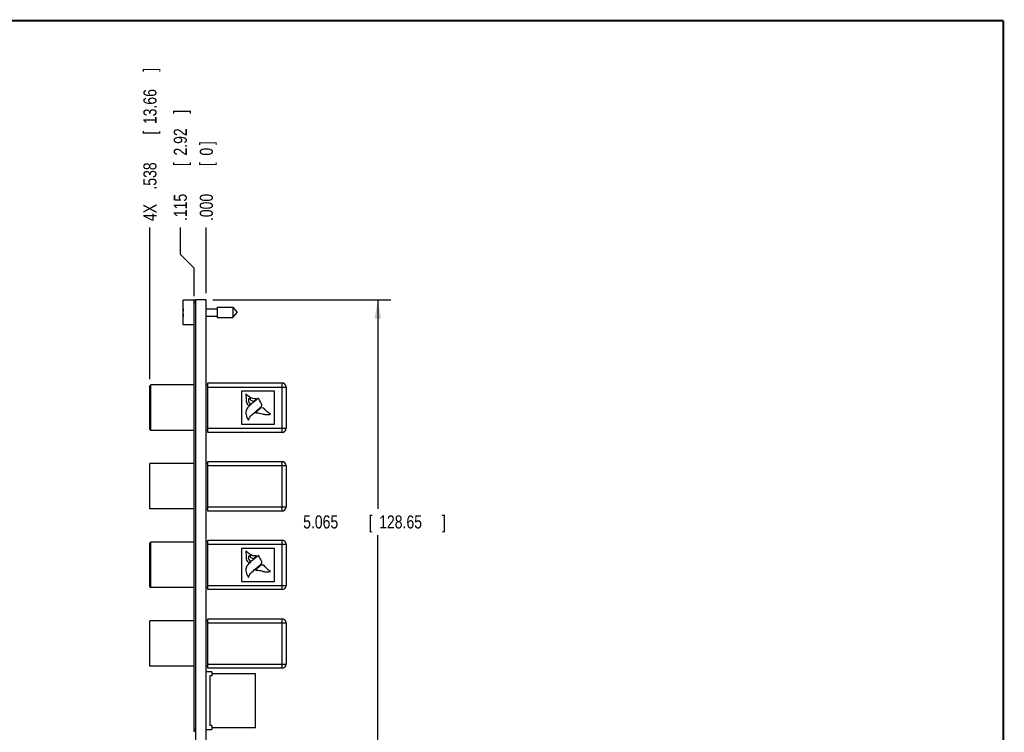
# Model space of a CAD drawing. Header units: inches. Extents: x 0.2 to 16.8, y 0.1 to 10.8.
# Tile 10 of 10: x 7.4 to 16.8, y 4 to 10.8. Entities that reach past the tile are written whole.
import ezdxf

# ---------------------------------------------------------------- set-up
doc = ezdxf.new("R2010")
doc.units = ezdxf.units.IN
doc.header["$LTSCALE"] = 0.935
doc.header["$MEASUREMENT"] = 0
doc.layers.get('0').update_dxf_attribs({"linetype": 'CONTINUOUS'})
doc.layers.add('DIMENSIONS', color=7, linetype='CONTINUOUS')
doc.styles.get("Standard").update_dxf_attribs({"font": 'txt', "width": 0.8})
doc.dimstyles.new('DIMSTYLE_1', dxfattribs={"dimtxt": 0.125, "dimasz": 0.18, "dimexe": 0.18, "dimexo": 0.0625, "dimgap": 0.09, "dimtad": 0, "dimtih": 1, "dimtoh": 1, "dimdec": 3, "dimzin": 4, "dimdsep": 46, "dimtxsty": 'STANDARD', "dimblk": '_FILLED', "dimblk1": '_FILLED', "dimblk2": '_FILLED', "dimcen": 0.09, "dimadec": 0, "dimazin": 0, "dimtp": 0.005, "dimtm": 0.005, "dimtfac": 1, "dimtdec": 3, "dimtofl": 0, "dimtmove": 0, "dimatfit": 3, "dimldrblk": '_FILLED', "dimfxl": 1, "dimtolj": 1, "dimtzin": 4, "dimarcsym": 0})
doc.dimstyles.new('DIMSTYLE_2', dxfattribs={"dimtxt": 0.125, "dimasz": 0.18, "dimexe": 0.18, "dimexo": 0.0625, "dimgap": 0.09, "dimtad": 0, "dimtih": 1, "dimtoh": 1, "dimdec": 3, "dimzin": 4, "dimdsep": 46, "dimtxsty": 'STANDARD', "dimblk": '_FILLED', "dimblk1": '_FILLED', "dimblk2": '_FILLED', "dimcen": 0.09, "dimadec": 0, "dimazin": 0, "dimtp": 0.005, "dimtm": 0.005, "dimtfac": 1, "dimtdec": 3, "dimtofl": 0, "dimtmove": 0, "dimatfit": 3, "dimldrblk": '_FILLED', "dimfxl": 1, "dimtolj": 1, "dimtzin": 4, "dimarcsym": 0})

# ---------------------------------------------------------------- blocks, each defined once
blk = doc.blocks.new('_FILLED')
at = {"color": 0, "linetype": 'BYBLOCK'}
blk.add_solid([(0, 0), (-1, 0.174), (-1, -0.174)], dxfattribs=at)
blk = doc.blocks.new('*D0')
at = {"layer": 'DIMENSIONS', "color": 2, "linetype": 'CONTINUOUS'}
for p, q in [((9.2106, 8.0969), (10.9091, 8.0969)), ((10.7841, 8.0969), (10.7841, 6.1014)), ((10.7841, 3.032), (10.7841, 5.8514)), ((9.2086, 3.032), (10.9091, 3.032))]:
    blk.add_line(p, q, dxfattribs=at)
at = {"layer": 'DIMENSIONS', "color": 2, "linetype": 'CONTINUOUS', "xscale": 0.18, "yscale": 0.18, "zscale": 0.18}
for p, rotation in [((10.7841, 8.0969), 90), ((10.7841, 3.032), 270)]:
    blk.add_blockref('_FILLED', p, dxfattribs=dict(at, rotation=rotation))
at = {"layer": 'DIMENSIONS', "color": 2, "linetype": 'CONTINUOUS', "width": 0.8}
for s, p in [('5.065', (10.0716, 5.9139)), ('[', (10.6966, 5.9139)), ('128.65', (10.7966, 5.9139)), (']', (11.3966, 5.9139))]:
    blk.add_text(s, height=0.125, dxfattribs=at).set_placement(p)
blk = doc.blocks.new('*D1')
at = {"layer": 'DIMENSIONS', "color": 2, "linetype": 'CONTINUOUS'}
for p, q in [((8.9004, 8.5274), (8.9004, 8.7844)), ((9.0331, 8.3979), (8.9004, 8.5274)), ((9.0331, 8.1294), (9.0331, 8.3979))]:
    blk.add_line(p, q, dxfattribs=at)
at = {"layer": 'DIMENSIONS', "color": 2, "linetype": 'CONTINUOUS', "width": 0.8}
for s, p in [(']', (8.9629, 9.8719)), ('2.92', (8.9629, 9.4719)), ('[', (8.9629, 9.3719)), ('.115', (8.9629, 8.8469))]:
    blk.add_text(s, height=0.125, rotation=90, dxfattribs=at).set_placement(p)
blk = doc.blocks.new('*D2')
at = {"layer": 'DIMENSIONS', "color": 2, "linetype": 'CONTINUOUS'}
blk.add_line((8.6104, 7.3379), (8.6104, 8.7844), dxfattribs=at)
at = {"layer": 'DIMENSIONS', "color": 2, "linetype": 'CONTINUOUS', "width": 0.8}
for s, p in [(']', (8.6729, 10.2719)), ('13.66', (8.6729, 9.7719)), ('[', (8.6729, 9.6719)), ('.538', (8.6729, 9.1469)), ('4X ', (8.6729, 8.8469))]:
    blk.add_text(s, height=0.125, rotation=90, dxfattribs=at).set_placement(p)
blk = doc.blocks.new('*D3')
at = {"layer": 'DIMENSIONS', "color": 2, "linetype": 'CONTINUOUS'}
blk.add_line((9.1481, 8.1594), (9.1481, 8.7844), dxfattribs=at)
at = {"layer": 'DIMENSIONS', "color": 2, "linetype": 'CONTINUOUS', "width": 0.8}
for s, p in [(']', (9.2106, 9.5719)), ('0', (9.2106, 9.4719)), ('[', (9.2106, 9.3719)), ('.000', (9.2106, 8.8469))]:
    blk.add_text(s, height=0.125, rotation=90, dxfattribs=at).set_placement(p)

msp = doc.modelspace()

# ---------------------------------------------------------------- linework, layer by layer
at = {"color": 7, "linetype": 'CONTINUOUS'}
for p, q in [((8.9281, 7.8564), (8.9281, 8.0934)), ((9.0481, 8.0934), (8.9281, 8.0934)), ((9.0331, 3.9769), (9.0331, 8.0869)), ((9.0481, 8.0869), (9.0331, 8.0869)), ((9.0481, 3.6539), (9.0481, 8.0969)), ((9.1481, 8.0969), (9.0481, 8.0969)), ((9.1481, 3.651), (9.1481, 8.0969)), ((8.9281, 7.9886), (8.926, 7.9886)), ((9.0481, 8.0669), (9.0331, 8.0669)), ((9.1481, 8.0099), (9.2518, 8.0099)), ((9.2518, 8.0241), (9.2518, 7.9256)), ((9.2518, 8.0241), (9.3998, 8.0241)), ((9.3998, 8.0241), (9.3998, 7.9256)), ((9.3998, 8.0241), (9.4411, 7.9749)), ((8.926, 7.9611), (8.9281, 7.9611)), ((9.1481, 7.9398), (9.2518, 7.9398)), ((9.2518, 7.9256), (9.3998, 7.9256)), ((9.3998, 7.9256), (9.4411, 7.9749)), ((9.0331, 7.8564), (8.9281, 7.8564)), ((8.6104, 7.2754), (8.6183, 7.2832)), ((8.6104, 6.858), (8.6104, 7.2754)), ((8.6183, 6.8502), (8.6183, 7.2832)), ((9.0331, 7.2832), (8.6183, 7.2832)), ((9.1616, 7.2832), (9.1481, 7.2832)), ((9.1616, 6.8305), (9.1616, 7.3029)), ((9.1616, 7.3029), (9.8702, 7.3029)), ((9.1616, 7.2636), (9.9096, 7.2636)), ((9.8702, 6.8305), (9.8702, 7.3029)), ((9.9096, 7.2636), (9.9096, 6.8699)), ((9.4844, 7.2242), (9.4844, 6.9092)), ((9.7994, 7.2242), (9.4844, 7.2242)), ((9.5261, 7.1975), (9.5268, 7.1458)), ((9.6416, 7.1534), (9.5789, 7.1016)), ((9.5984, 7.1262), (9.6258, 7.1502)), ((9.6254, 7.1498), (9.6276, 7.1519)), ((9.7994, 6.9092), (9.7994, 7.2242)), ((9.5565, 7.0902), (9.5688, 7.1007)), ((9.5776, 7.1351), (9.5779, 7.135)), ((9.6691, 7.0639), (9.6163, 7.0174)), ((9.6977, 7.0634), (9.6691, 7.0639)), ((8.6104, 6.858), (8.6183, 6.8502)), ((9.1616, 6.8699), (9.9096, 6.8699)), ((9.4844, 6.9092), (9.7994, 6.9092)), ((9.0331, 6.8502), (8.6183, 6.8502)), ((9.1616, 6.8502), (9.1481, 6.8502)), ((9.8702, 6.8305), (9.1616, 6.8305)), ((8.6104, 6.1002), (8.6104, 6.5332)), ((9.0331, 6.5332), (8.6104, 6.5332)), ((9.1616, 6.5332), (9.1481, 6.5332)), ((9.1616, 6.0805), (9.1616, 6.5529)), ((9.1616, 6.5529), (9.8702, 6.5529)), ((9.1616, 6.5136), (9.9096, 6.5136)), ((9.8702, 6.0805), (9.8702, 6.5529)), ((9.9096, 6.5136), (9.9096, 6.1199)), ((9.1616, 6.1199), (9.9096, 6.1199)), ((9.0331, 6.1002), (8.6104, 6.1002)), ((9.1616, 6.1002), (9.1481, 6.1002)), ((9.8702, 6.0805), (9.1616, 6.0805)), ((8.6104, 5.7754), (8.6183, 5.7832)), ((8.6104, 5.358), (8.6104, 5.7754)), ((8.6183, 5.3502), (8.6183, 5.7832)), ((9.0331, 5.7832), (8.6183, 5.7832)), ((9.1616, 5.7832), (9.1481, 5.7832)), ((9.1616, 5.3305), (9.1616, 5.8029)), ((9.1616, 5.8029), (9.8702, 5.8029)), ((9.1616, 5.7636), (9.9096, 5.7636)), ((9.8702, 5.3305), (9.8702, 5.8029)), ((9.9096, 5.7636), (9.9096, 5.3699)), ((9.7994, 5.7242), (9.4844, 5.7242)), ((9.4844, 5.7242), (9.4844, 5.4092)), ((9.5261, 5.6975), (9.5268, 5.6458)), ((9.6416, 5.6534), (9.5789, 5.6016)), ((9.5984, 5.6262), (9.6258, 5.6502)), ((9.6254, 5.6498), (9.6276, 5.6519)), ((9.7994, 5.4092), (9.7994, 5.7242)), ((9.5565, 5.5902), (9.5688, 5.6007)), ((9.5776, 5.6351), (9.5779, 5.635)), ((9.6691, 5.5639), (9.6163, 5.5174)), ((9.6977, 5.5634), (9.6691, 5.5639)), ((8.6104, 5.358), (8.6183, 5.3502)), ((9.1616, 5.3699), (9.9096, 5.3699)), ((9.4844, 5.4092), (9.7994, 5.4092)), ((9.0331, 5.3502), (8.6183, 5.3502)), ((9.1616, 5.3502), (9.1481, 5.3502)), ((9.8702, 5.3305), (9.1616, 5.3305)), ((9.0331, 5.0332), (8.6104, 5.0332)), ((8.6104, 4.6002), (8.6104, 5.0332)), ((9.1616, 5.0332), (9.1481, 5.0332)), ((9.1616, 5.0529), (9.8702, 5.0529)), ((9.1616, 4.5805), (9.1616, 5.0529)), ((9.1616, 5.0136), (9.9096, 5.0136)), ((9.8702, 4.5805), (9.8702, 5.0529)), ((9.9096, 5.0136), (9.9096, 4.6199)), ((9.1616, 4.6199), (9.9096, 4.6199)), ((9.0331, 4.6002), (8.6104, 4.6002)), ((9.1616, 4.6002), (9.1481, 4.6002)), ((9.1997, 4.5463), (9.1481, 4.5463)), ((9.8702, 4.5805), (9.1616, 4.5805)), ((9.1997, 4.5463), (9.1997, 4.5073)), ((9.6162, 4.5283), (9.1997, 4.5283)), ((9.6162, 4.0131), (9.6162, 4.5283)), ((9.1997, 4.5073), (9.181, 4.5073)), ((9.181, 4.5073), (9.181, 4.0341)), ((9.0481, 3.9969), (9.0331, 3.9969)), ((9.0481, 3.9769), (9.0331, 3.9769)), ((9.1481, 3.9951), (9.1997, 3.9951)), ((9.1997, 4.0341), (9.181, 4.0341)), ((9.1997, 4.0341), (9.1997, 3.9951)), ((9.6162, 4.0131), (9.1997, 4.0131))]:
    msp.add_line(p, q, dxfattribs=at)
at = {"color": 7, "linetype": 'CONTINUOUS', "const_width": 0.02}
for points in [[(16.75, 10.7586), (0.25, 10.7586)], [(16.75, 0.2586), (16.75, 10.7586)]]:
    msp.add_lwpolyline(points, dxfattribs=at)
at = {"color": 7, "linetype": 'CONTINUOUS'}
for centre, radius, start, end in [((9.2384, 7.9749), 0.3127, 172.94319, 177.47432), ((9.2384, 7.9749), 0.3127, 182.52568, 187.0613), ((9.8702, 7.2636), 0.0394, 0, 90), ((9.8702, 6.8699), 0.0394, 270, 360), ((9.8702, 6.5136), 0.0394, 0, 90), ((9.8702, 6.1199), 0.0394, 270, 360), ((9.8702, 5.7636), 0.0394, 0, 90), ((9.8702, 5.3699), 0.0394, 270, 360), ((9.8702, 5.0136), 0.0394, 0, 90), ((9.8702, 4.6199), 0.0394, 270, 360)]:
    msp.add_arc(centre, radius, start, end, dxfattribs=at)
for points in [[(9.5931, 7.1544), (9.5676, 7.162), (9.5435, 7.1775), (9.5261, 7.1975)], [(9.5673, 7.1432), (9.5696, 7.1395), (9.5735, 7.1366), (9.5776, 7.1351)], [(9.6435, 7.1545), (9.6428, 7.1542), (9.6422, 7.1538), (9.6416, 7.1534)], [(9.6492, 7.1519), (9.6486, 7.1528), (9.648, 7.1536), (9.6472, 7.1543)], [(9.5473, 7.0716), (9.5373, 7.0631), (9.5301, 7.0504), (9.5278, 7.0375)], [(9.5374, 7.101), (9.5418, 7.0952), (9.5492, 7.0909), (9.5565, 7.0902)], [(9.5789, 7.1016), (9.5683, 7.0917), (9.5578, 7.0817), (9.5473, 7.0716)], [(9.5688, 7.1007), (9.5662, 7.1067), (9.5618, 7.112), (9.5569, 7.1164)], [(9.6306, 7.0399), (9.6445, 7.0516), (9.6579, 7.0637), (9.6709, 7.0763)], [(9.76, 7.0045), (9.7356, 7.0194), (9.7139, 7.0399), (9.6977, 7.0634)], [(9.5286, 6.9983), (9.5309, 6.9877), (9.5344, 6.9774), (9.5389, 6.9676)], [(9.5525, 6.9498), (9.5581, 6.9678), (9.5688, 6.9848), (9.5826, 6.9977)], [(9.6678, 7.012), (9.6757, 7.01), (9.6834, 7.0076), (9.6909, 7.0047)], [(9.5931, 5.6544), (9.5676, 5.662), (9.5435, 5.6775), (9.5261, 5.6975)], [(9.5673, 5.6432), (9.5696, 5.6395), (9.5735, 5.6366), (9.5776, 5.6351)], [(9.6435, 5.6545), (9.6428, 5.6542), (9.6422, 5.6538), (9.6416, 5.6534)], [(9.6492, 5.6519), (9.6486, 5.6528), (9.648, 5.6536), (9.6472, 5.6543)], [(9.5473, 5.5716), (9.5373, 5.5631), (9.5301, 5.5504), (9.5278, 5.5375)], [(9.5374, 5.601), (9.5418, 5.5952), (9.5492, 5.5909), (9.5565, 5.5902)], [(9.5789, 5.6016), (9.5683, 5.5917), (9.5578, 5.5817), (9.5473, 5.5716)], [(9.5688, 5.6007), (9.5662, 5.6067), (9.5618, 5.612), (9.5569, 5.6164)], [(9.6306, 5.5399), (9.6445, 5.5516), (9.6579, 5.5637), (9.6709, 5.5763)], [(9.76, 5.5045), (9.7356, 5.5194), (9.7139, 5.5399), (9.6977, 5.5634)], [(9.5286, 5.4983), (9.5309, 5.4877), (9.5344, 5.4774), (9.5389, 5.4676)], [(9.5525, 5.4498), (9.5581, 5.4678), (9.5688, 5.4848), (9.5826, 5.4977)], [(9.6678, 5.512), (9.6757, 5.51), (9.6834, 5.5076), (9.6909, 5.5047)]]:
    msp.add_open_spline(points, degree=3, dxfattribs=at)
for points, knots in [([(9.5268, 7.1458), (9.5268, 7.1455), (9.5271, 7.1382), (9.5278, 7.131), (9.5289, 7.124)], [0, 0, 0, 0, 0.04009, 1, 1, 1, 1]), ([(9.5539, 7.1369), (9.5539, 7.1372), (9.5543, 7.1407), (9.5545, 7.1442), (9.5545, 7.1475)], [0, 0, 0, 0, 0.065747, 1, 1, 1, 1]), ([(9.5545, 7.1475), (9.5545, 7.1475), (9.5545, 7.1477), (9.5545, 7.1497), (9.5549, 7.1518), (9.5556, 7.1534)], [0, 0, 0, 0, 0.020036, 0.113884, 1, 1, 1, 1]), ([(9.5556, 7.1534), (9.5578, 7.1553), (9.5612, 7.1565), (9.5644, 7.1564), (9.5648, 7.1564), (9.5648, 7.1564)], [0, 0, 0, 0, 0.893728, 0.998567, 1, 1, 1, 1]), ([(9.5648, 7.1564), (9.5648, 7.1563), (9.5648, 7.1519), (9.5657, 7.1473), (9.5673, 7.1432)], [0, 0, 0, 0, 0.014125, 1, 1, 1, 1]), ([(9.6276, 7.1519), (9.6253, 7.1518), (9.6139, 7.1515), (9.6023, 7.1526), (9.5931, 7.1543), (9.5931, 7.1544)], [0, 0, 0, 0, 0.194426, 0.991901, 1, 1, 1, 1]), ([(9.6472, 7.1543), (9.6464, 7.1545), (9.6452, 7.1546), (9.644, 7.1545), (9.6435, 7.1545), (9.6435, 7.1545)], [0, 0, 0, 0, 0.645678, 0.974202, 1, 1, 1, 1]), ([(9.6761, 7.0946), (9.6683, 7.114), (9.6593, 7.1331), (9.6493, 7.1517), (9.6492, 7.1519)], [0, 0, 0, 0, 0.98964, 1, 1, 1, 1]), ([(9.5289, 7.124), (9.5298, 7.1162), (9.5327, 7.1081), (9.5372, 7.1012), (9.5374, 7.101)], [0, 0, 0, 0, 0.966832, 1, 1, 1, 1]), ([(9.553, 7.1223), (9.5529, 7.1223), (9.5521, 7.1238), (9.5515, 7.1264), (9.5518, 7.1289), (9.552, 7.1298)], [0, 0, 0, 0, 0.031425, 0.65963, 1, 1, 1, 1]), ([(9.552, 7.1298), (9.5521, 7.1299), (9.5529, 7.1322), (9.5536, 7.1346), (9.5539, 7.1369)], [0, 0, 0, 0, 0.047544, 1, 1, 1, 1]), ([(9.5569, 7.1164), (9.5567, 7.1166), (9.5551, 7.1183), (9.5538, 7.1204), (9.553, 7.1223)], [0, 0, 0, 0, 0.120929, 1, 1, 1, 1]), ([(9.5779, 7.135), (9.5781, 7.1349), (9.5851, 7.1324), (9.5919, 7.1295), (9.5984, 7.1262)], [0, 0, 0, 0, 0.023376, 1, 1, 1, 1]), ([(9.6709, 7.0763), (9.6729, 7.0785), (9.6748, 7.081), (9.6765, 7.0835), (9.6765, 7.0836)], [0, 0, 0, 0, 0.960574, 1, 1, 1, 1]), ([(9.6765, 7.0836), (9.6773, 7.0852), (9.6781, 7.0889), (9.6772, 7.0927), (9.6762, 7.0945), (9.6761, 7.0946)], [0, 0, 0, 0, 0.460119, 0.969195, 1, 1, 1, 1]), ([(9.5278, 7.0375), (9.5278, 7.0373), (9.5264, 7.0314), (9.525, 7.0182), (9.5267, 7.0051), (9.5286, 6.9983)], [0, 0, 0, 0, 0.011657, 0.463336, 1, 1, 1, 1]), ([(9.5389, 6.9676), (9.539, 6.9675), (9.5423, 6.9612), (9.546, 6.9551), (9.5499, 6.9494)], [0, 0, 0, 0, 0.01823, 1, 1, 1, 1]), ([(9.5825, 6.9977), (9.5975, 7.0115), (9.6135, 7.0256), (9.6299, 7.0393), (9.6306, 7.0399)], [0, 0, 0, 0, 0.95478, 1, 1, 1, 1]), ([(9.6163, 7.0174), (9.6333, 7.0171), (9.6506, 7.0153), (9.6676, 7.012), (9.6678, 7.012)], [0, 0, 0, 0, 0.983428, 1, 1, 1, 1]), ([(9.6909, 7.0047), (9.6959, 7.0035), (9.7014, 7.0024), (9.7068, 7.0015), (9.7071, 7.0014)], [0, 0, 0, 0, 0.936088, 1, 1, 1, 1]), ([(9.7071, 7.0014), (9.7132, 7.0007), (9.7309, 6.9995), (9.7487, 7.0017), (9.76, 7.0045)], [0, 0, 0, 0, 0.344124, 1, 1, 1, 1]), ([(9.5499, 6.9494), (9.5499, 6.9493), (9.5502, 6.9489), (9.5513, 6.9482), (9.5524, 6.9492), (9.5525, 6.9498)], [0, 0, 0, 0, 0.04069, 0.446175, 1, 1, 1, 1]), ([(9.5268, 5.6458), (9.5268, 5.6455), (9.5271, 5.6382), (9.5278, 5.631), (9.5289, 5.624)], [0, 0, 0, 0, 0.04009, 1, 1, 1, 1]), ([(9.552, 5.6298), (9.5521, 5.6299), (9.5529, 5.6322), (9.5536, 5.6346), (9.5539, 5.6369)], [0, 0, 0, 0, 0.047544, 1, 1, 1, 1]), ([(9.5539, 5.6369), (9.5539, 5.6372), (9.5543, 5.6407), (9.5545, 5.6442), (9.5545, 5.6475)], [0, 0, 0, 0, 0.065747, 1, 1, 1, 1]), ([(9.5545, 5.6475), (9.5545, 5.6475), (9.5545, 5.6477), (9.5545, 5.6497), (9.5549, 5.6518), (9.5556, 5.6534)], [0, 0, 0, 0, 0.020036, 0.113884, 1, 1, 1, 1]), ([(9.5556, 5.6534), (9.5578, 5.6553), (9.5612, 5.6565), (9.5644, 5.6564), (9.5648, 5.6564), (9.5648, 5.6564)], [0, 0, 0, 0, 0.893728, 0.998567, 1, 1, 1, 1]), ([(9.5648, 5.6564), (9.5648, 5.6563), (9.5648, 5.6519), (9.5657, 5.6473), (9.5673, 5.6432)], [0, 0, 0, 0, 0.014125, 1, 1, 1, 1]), ([(9.6276, 5.6519), (9.6253, 5.6518), (9.6139, 5.6515), (9.6023, 5.6526), (9.5931, 5.6543), (9.5931, 5.6544)], [0, 0, 0, 0, 0.194426, 0.991901, 1, 1, 1, 1]), ([(9.6472, 5.6543), (9.6464, 5.6545), (9.6452, 5.6546), (9.644, 5.6545), (9.6435, 5.6545), (9.6435, 5.6545)], [0, 0, 0, 0, 0.645678, 0.974202, 1, 1, 1, 1]), ([(9.6761, 5.5946), (9.6683, 5.614), (9.6593, 5.6331), (9.6493, 5.6517), (9.6492, 5.6519)], [0, 0, 0, 0, 0.98964, 1, 1, 1, 1]), ([(9.5289, 5.624), (9.5298, 5.6162), (9.5327, 5.6081), (9.5372, 5.6012), (9.5374, 5.601)], [0, 0, 0, 0, 0.966832, 1, 1, 1, 1]), ([(9.553, 5.6223), (9.5529, 5.6223), (9.5521, 5.6238), (9.5515, 5.6264), (9.5518, 5.6289), (9.552, 5.6298)], [0, 0, 0, 0, 0.031425, 0.65963, 1, 1, 1, 1]), ([(9.5569, 5.6164), (9.5567, 5.6166), (9.5551, 5.6183), (9.5538, 5.6204), (9.553, 5.6223)], [0, 0, 0, 0, 0.120929, 1, 1, 1, 1]), ([(9.5779, 5.635), (9.5781, 5.6349), (9.5851, 5.6324), (9.5919, 5.6295), (9.5984, 5.6262)], [0, 0, 0, 0, 0.023376, 1, 1, 1, 1]), ([(9.6709, 5.5763), (9.6729, 5.5785), (9.6748, 5.581), (9.6765, 5.5835), (9.6765, 5.5836)], [0, 0, 0, 0, 0.960574, 1, 1, 1, 1]), ([(9.6765, 5.5836), (9.6773, 5.5852), (9.6781, 5.5889), (9.6772, 5.5927), (9.6762, 5.5945), (9.6761, 5.5946)], [0, 0, 0, 0, 0.460119, 0.969195, 1, 1, 1, 1]), ([(9.5278, 5.5375), (9.5278, 5.5373), (9.5264, 5.5314), (9.525, 5.5182), (9.5267, 5.5051), (9.5286, 5.4983)], [0, 0, 0, 0, 0.011657, 0.463336, 1, 1, 1, 1]), ([(9.5389, 5.4676), (9.539, 5.4675), (9.5423, 5.4612), (9.546, 5.4551), (9.5499, 5.4494)], [0, 0, 0, 0, 0.01823, 1, 1, 1, 1]), ([(9.5499, 5.4494), (9.5499, 5.4493), (9.5502, 5.4489), (9.5513, 5.4482), (9.5524, 5.4492), (9.5525, 5.4498)], [0, 0, 0, 0, 0.04069, 0.446175, 1, 1, 1, 1]), ([(9.5825, 5.4977), (9.5975, 5.5115), (9.6135, 5.5256), (9.6299, 5.5393), (9.6306, 5.5399)], [0, 0, 0, 0, 0.95478, 1, 1, 1, 1]), ([(9.6163, 5.5174), (9.6333, 5.5171), (9.6506, 5.5153), (9.6676, 5.512), (9.6678, 5.512)], [0, 0, 0, 0, 0.983428, 1, 1, 1, 1]), ([(9.6909, 5.5047), (9.6959, 5.5035), (9.7014, 5.5024), (9.7068, 5.5015), (9.7071, 5.5014)], [0, 0, 0, 0, 0.936088, 1, 1, 1, 1]), ([(9.7071, 5.5014), (9.7132, 5.5007), (9.7309, 5.4995), (9.7487, 5.5017), (9.76, 5.5045)], [0, 0, 0, 0, 0.344124, 1, 1, 1, 1])]:
    msp.add_open_spline(points, degree=3, knots=knots, dxfattribs=at)

# ---------------------------------------------------------------- dimensions: what is measured, and where the dimension line sits
at = {"layer": 'DIMENSIONS', "color": 2, "linetype": 'CONTINUOUS'}
dim = msp.add_ordinate_dim(feature_location=(8.6104, 7.3379), offset=(0, 1.4465), dtype=1, origin=(9.1481, 8.0969), text='4X <>', dimstyle='DIMSTYLE_2', dxfattribs=at)
dim.commit()
dim.dimension.update_dxf_attribs({"geometry": '*D2', "text_midpoint": (8.6104, 9.6094)})
for feature_location, offset, dtype, picture, middle in [((9.0330709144, 8.1293611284), (-0.1327009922, 0.655), 0, '*D1', (8.9003699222, 9.4093611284)), ((9.1480709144, 8.1593611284), (0, 0.625), 1, '*D3', (9.1480709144, 9.2593611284))]:
    dim = msp.add_ordinate_dim(feature_location=feature_location, offset=offset, dtype=dtype, origin=(9.1480709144, 8.0968611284), dimstyle='DIMSTYLE_2', dxfattribs=at)
    dim.commit()
    dim.dimension.update_dxf_attribs({"geometry": picture, "text_midpoint": middle})
dim = msp.add_linear_dim(base=(10.7841, 8.0969), p1=(9.2086, 3.032), p2=(9.2106, 8.0969), angle=90, dimstyle='DIMSTYLE_1', dxfattribs=at)
dim.commit()
dim.dimension.update_dxf_attribs({"geometry": '*D0', "text_midpoint": (10.7841, 5.9764), "dimtype": 160})

doc.saveas('drawing.dxf')
